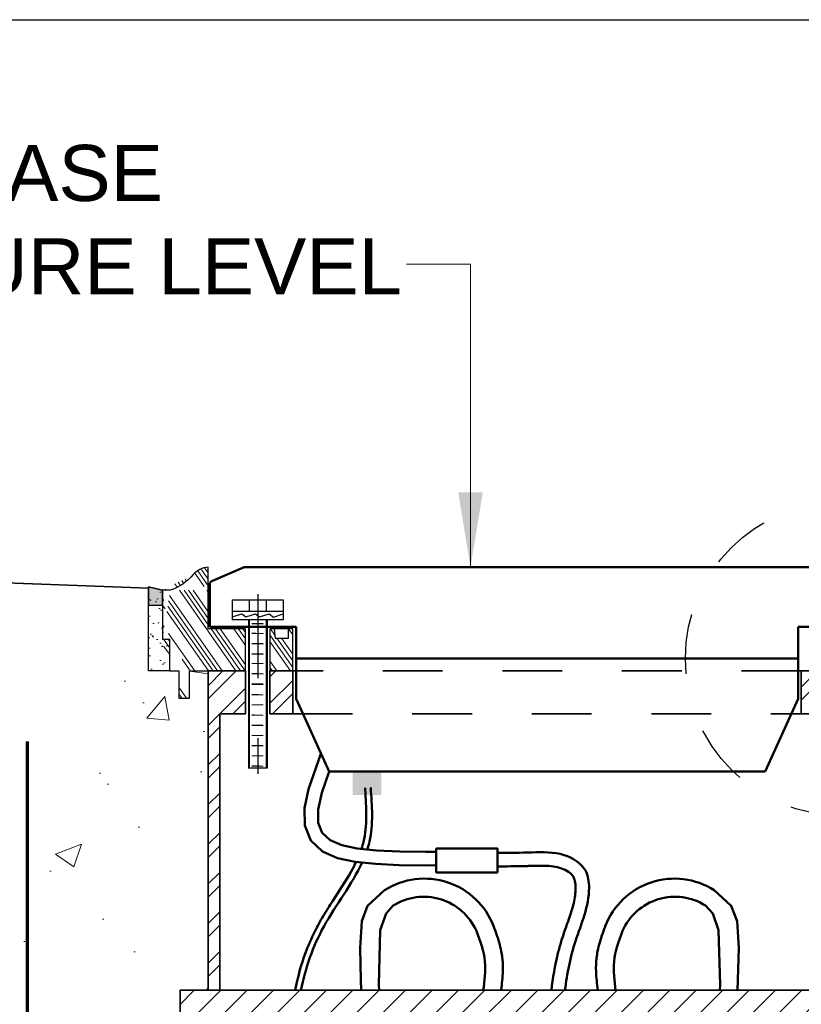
# Model space of a CAD drawing. Header units: inches. Extents: x 0 to 21.3, y 0 to 11.
# Tile 5 of 7: x 2.6 to 3.9, y 9.4 to 11. Entities that reach past the tile are written whole.
import ezdxf

# ---------------------------------------------------------------- set-up
doc = ezdxf.new("R2010")
doc.units = ezdxf.units.IN
doc.header["$LTSCALE"] = 0.375
doc.header["$MEASUREMENT"] = 0
for name, pattern in [('CENTER2', [1.125, 0.75, -0.125, 0.125, -0.125]), ('DASHED', [0.75, 0.5, -0.25]), ('DASHED2', [0.375, 0.25, -0.125])]:
    doc.linetypes.add(name, pattern=pattern)
for name, color, linetype, lineweight in [('C-RUNW-SHLD', 6, 'CONTINUOUS', 35), ('E-AFLD-CIRC-SERS', 203, 'CONTINUOUS', 50), ('E-AFLD-LITE-RUNW', 203, 'CONTINUOUS', 50), ('E-GRND-EQUI', 83, 'CONTINUOUS', 50), ('G-ANNO-PATT', 8, 'CONTINUOUS', 18), ('G-ANNO-REDL', 1, 'CONTINUOUS', 25), ('S-FABR-PL~~', 142, 'CONTINUOUS', 35), ('S-FSTN-MISC', 13, 'CONTINUOUS', 25), ('S-JNTS-EXPJ', 124, 'CONTINUOUS', 25), ('S-JNTS-WTRS', 221, 'CONTINUOUS', 25), ('S-REIN-RBAR', 5, 'CONTINUOUS', 70)]:
    doc.layers.add(name, color=color, linetype=linetype, lineweight=lineweight)
for name, color, linetype in [('E-DETL-GRPH', 7, 'CONTINUOUS'), ('G-ANNO-TEXT', 7, 'CONTINUOUS'), ('G-ANNO-TTLB', 7, 'CONTINUOUS')]:
    doc.layers.add(name, color=color, linetype=linetype)
doc.styles.add('01-E-BLDG-1_1', font='arial.ttf', dxfattribs={"height": 0.09375})
doc.dimstyles.new('01-E-BLDG-1_1', dxfattribs={"dimtxt": 0.09375, "dimasz": 0.125, "dimexe": 0.0625, "dimexo": 0.0625, "dimgap": 0.0625, "dimtad": 1, "dimdec": 4, "dimzin": 3, "dimdsep": 46, "dimlunit": 4, "dimtxsty": '01-E-BLDG-1_1', "dimcen": 0.0625, "dimclrd": 1, "dimclre": 1, "dimclrt": 256, "dimazin": 0, "dimtfac": 1, "dimtdec": 4, "dimtmove": 1, "dimatfit": 3, "dimfxl": 1, "dimfrac": 2, "dimtolj": 1, "dimtzin": 3, "dimlwd": 0, "dimlwe": 0, "dimarcsym": 0})
pattern_1 = [(45, (-8.90887, 3.917366), (-0.03314563, 0.03314563), []), (45, (-8.886773, 3.917366), (-0.03314563, 0.03314563), [])]
pattern_2 = [(305, (-8.90887, 3.917366), (0.0307182, 0.02150912), []), (305, (-8.910405, 3.90866), (0.0307182, 0.02150912), []), (305, (-8.91194, 3.899956), (0.0307182, 0.02150912), []), (305, (-8.913475, 3.891252), (0.0307182, 0.02150912), [])]

msp = doc.modelspace()

# ---------------------------------------------------------------- hatches: boundary and pattern name
at = {"layer": 'E-GRND-EQUI'}
msp.add_hatch(color=256, dxfattribs=at).paths.add_polyline_path([(3.18304, 9.74254), (3.13528, 9.74254), (3.13528, 9.70353), (3.18304, 9.70353)])
at = {"layer": 'G-ANNO-PATT'}
h = msp.add_hatch(dxfattribs=at)
h.set_pattern_fill('AR-CONC', color=256, scale=0.0625, angle=720, style=0)
h.set_pattern_definition([(50, (-8.90887, 3.91737), (0.448288, -0.03922), [0.046875, -0.515625]), (355, (-8.90887, 3.91737), (-0.08672, 0.47012), [0.0375, -0.4125]), (100.4514, (-8.8715, 3.9141), (0.361568, 0.4309), [0.039838, -0.438214]), (46.184, (-8.90887, 4.04237), (0.667026, -0.10345), [0.070312, -0.773438]), (96.6356, (-8.8533, 4.03374), (0.584164, 0.608824), [0.059756, -0.65732]), (351.184, (-8.9089, 4.0424), (0.584164, 0.608824), [0.05625, -0.61875]), (21, (-8.84637, 4.0111), (0.373067, -0.251637), [0.046875, -0.515625]), (326, (-8.84637, 4.0111), (0.152072, 0.453219), [0.0375, -0.4125]), (71.4514, (-8.8153, 3.99015), (0.525139, 0.201582), [0.039838, -0.438214]), (37.5, (-8.90887, 3.91737), (0.0076, 0.2080587), [0, -0.4075, 0, -0.41875, 0, -0.4140625]), (7.5, (-8.90887, 3.91737), (0.1644185, 0.2465073), [0, -0.23875, 0, -0.398125, 0, -0.1578125]), (327.5, (-9.04825, 3.91737), (0.333639, -0.0140968), [0, -0.15625, 0, -0.4875, 0, -0.646875]), (317.5, (-9.11075, 3.91737), (0.3644914, 0.0625656), [0, -0.203125, 0, -0.32375, 0, -0.459375])])
h.paths.add_polyline_path([(1.20959, 8.4027), (2.8936, 8.4027), (2.8936, 8.58035), (2.82365, 8.58035), (2.82365, 8.86015), (2.8936, 8.86015), (2.8936, 9.32999), (2.84675, 9.32999), (2.84675, 9.37684), (2.8936, 9.37684), (2.8936, 9.91093), (2.86247, 9.91093), (2.86247, 9.86539), (2.84475, 9.86539), (2.84475, 9.91093), (2.79364, 9.91093), (2.79364, 10.04944), (1.09377, 10.11171), (1.08716, 10.04343), (1.08164, 10.03738), (1.07619, 10.03125), (1.07084, 10.025), (1.06563, 10.01859), (1.06058, 10.01199), (1.05575, 10.00514), (1.05114, 9.99802), (1.04681, 9.99058), (1.04279, 9.98279), (1.0391, 9.9746), (1.0358, 9.96606), (1.03295, 9.95725), (1.03058, 9.94827), (1.02877, 9.93919), (1.02756, 9.93012), (1.02701, 9.92114), (1.02718, 9.91233), (1.02811, 9.9038), (1.02987, 9.89562), (1.0325, 9.88789), (1.03606, 9.88069), (1.04061, 9.87412), (1.04618, 9.86824), (1.05259, 9.86296), (1.05964, 9.85811), (1.06709, 9.85356), (1.07472, 9.84915), (1.0823, 9.84473), (1.0896, 9.84014), (1.09641, 9.83523), (1.10248, 9.82985), (1.1076, 9.82385), (1.11155, 9.81707), (1.11432, 9.80956), (1.11604, 9.80146), (1.11688, 9.79294), (1.11697, 9.78417), (1.11648, 9.77531), (1.11555, 9.76652), (1.11429, 9.75791), (1.11276, 9.74948), (1.11097, 9.74121), (1.10896, 9.73308), (1.10675, 9.72506), (1.10439, 9.71714), (1.10189, 9.7093), (1.09929, 9.70151), (1.09662, 9.69375), (1.09391, 9.68601), (1.09119, 9.67826), (1.08847, 9.67051), (1.08575, 9.66273), (1.08305, 9.65493), (1.08037, 9.6471), (1.07773, 9.63925), (1.07512, 9.63135), (1.07256, 9.62341), (1.07005, 9.61542), (1.0676, 9.60738), (1.06522, 9.59929), (1.06291, 9.59113), (1.06069, 9.58291), (1.05856, 9.57461), (1.05654, 9.56625), (1.05466, 9.55783), (1.05295, 9.54938), (1.05145, 9.54091), (1.05019, 9.53243), (1.04919, 9.52396), (1.04849, 9.51552), (1.04813, 9.50712), (1.04813, 9.49878), (1.04852, 9.49051), (1.04934, 9.48232), (1.05062, 9.47424), (1.05239, 9.46628), (1.05468, 9.45845), (1.05744, 9.45075), (1.06061, 9.44315), (1.06414, 9.43564), (1.06796, 9.42821), (1.072, 9.42084), (1.07621, 9.41352), (1.08053, 9.40623), (1.0849, 9.39895), (1.08924, 9.39167), (1.09351, 9.38438), (1.09763, 9.37705), (1.10155, 9.36967), (1.10521, 9.36223), (1.1086, 9.35473), (1.11171, 9.34716), (1.11457, 9.33953), (1.11717, 9.33184), (1.11952, 9.32409), (1.12163, 9.31628), (1.12351, 9.30841), (1.12517, 9.3005), (1.12661, 9.29253), (1.12783, 9.28451), (1.12886, 9.27644), (1.12969, 9.26833), (1.13033, 9.26018), (1.1308, 9.25198), (1.13109, 9.24374), (1.13121, 9.23546), (1.13118, 9.22715), (1.131, 9.2188), (1.13067, 9.21042), (1.13021, 9.20201), (1.12962, 9.19357), (1.12891, 9.18511), (1.12809, 9.17661), (1.12716, 9.1681), (1.12613, 9.15956), (1.12501, 9.15101), (1.12381, 9.14243), (1.12253, 9.13384), (1.12118, 9.12524), (1.11977, 9.11662), (1.11831, 9.108), (1.1168, 9.09936), (1.11526, 9.09072), (1.11368, 9.08207), (1.11207, 9.07343), (1.11045, 9.06478), (1.10882, 9.05613), (1.10719, 9.04748), (1.10557, 9.03884), (1.10396, 9.03021), (1.10237, 9.02159), (1.1008, 9.01297), (1.09927, 9.00437), (1.09779, 8.99578), (1.09635, 8.98721), (1.09498, 8.97865), (1.09366, 8.97012), (1.09242, 8.96161), (1.09127, 8.95312), (1.09019, 8.94466), (1.08922, 8.93622), (1.08834, 8.92781), (1.08758, 8.91944), (1.08693, 8.91109), (1.0864, 8.90279), (1.08601, 8.89452), (1.08576, 8.88628), (1.08565, 8.87809), (1.0857, 8.86994), (1.08589, 8.86183), (1.08623, 8.85375), (1.08672, 8.8457), (1.08734, 8.83768), (1.0881, 8.82969), (1.08899, 8.82172), (1.09001, 8.81377), (1.09116, 8.80584), (1.09244, 8.79792), (1.09384, 8.79001), (1.09536, 8.78211), (1.097, 8.77421), (1.09875, 8.76632), (1.10061, 8.75842), (1.10257, 8.75052), (1.10465, 8.74261), (1.10682, 8.73469), (1.1091, 8.72676), (1.11147, 8.71881), (1.11393, 8.71084), (1.11649, 8.70285), (1.11913, 8.69483), (1.12185, 8.68678), (1.12466, 8.6787), (1.12755, 8.67059), (1.13051, 8.66244), (1.13355, 8.65424), (1.13666, 8.64601), (1.13983, 8.63773), (1.14307, 8.62939), (1.14637, 8.62101), (1.14973, 8.61256), (1.15314, 8.60406), (1.15661, 8.5955), (1.16013, 8.58687), (1.16369, 8.57818), (1.16727, 8.56942), (1.17085, 8.56063), (1.1744, 8.55179), (1.17791, 8.54292), (1.18136, 8.53404), (1.18471, 8.52514), (1.18795, 8.51624), (1.19106, 8.50736), (1.19401, 8.49848), (1.19678, 8.48964), (1.19935, 8.48083), (1.2017, 8.47207), (1.2038, 8.46336), (1.20563, 8.45471), (1.20718, 8.44614), (1.20841, 8.43765), (1.2093, 8.42926), (1.20984, 8.42096), (1.21, 8.41277), (1.20976, 8.40471)])
h = msp.add_hatch(dxfattribs=at)
h.set_pattern_fill('ANSI34', color=256, scale=0.05, angle=260, style=0)
h.set_pattern_definition(pattern_2)
edge = h.paths.add_edge_path()
edge.add_line((2.84475, 9.86539), (2.86247, 9.86539))
edge.add_line((2.86247, 9.91093), (2.95606, 9.91093))
edge.add_line((2.84475, 9.86539), (2.84475, 9.91093))
edge.add_line((2.82876, 9.91093), (2.84475, 9.91093))
edge.add_line((2.86247, 9.86539), (2.86247, 9.91093))
edge.add_line((2.82876, 9.96378), (2.82876, 9.91093))
edge.add_line((2.81705, 9.96378), (2.82876, 9.96378))
edge.add_line((2.81705, 10.04574), (2.81705, 9.96378))
edge.add_arc((2.8024, 10.12735), 0.0862, 1008.80756, 1040.01164)
edge.add_line((2.81705, 10.04574), (2.83019, 10.04576))
edge.add_line((2.89374, 10.04574), (2.89374, 10.08462))
edge.add_arc((2.89722, 10.04606), 0.03872, 815.15325, 860.77436)
edge.add_line((2.89374, 10.04574), (2.89374, 9.98117))
edge.add_line((2.95606, 9.98117), (2.89374, 9.98117))
edge.add_line((2.95593, 9.91093), (2.95593, 9.98119))
h = msp.add_hatch(dxfattribs=at)
h.set_pattern_fill('AR-SAND', color=256, scale=0.015625, angle=720, style=0)
h.set_pattern_definition([(37.5, (-8.90887, 3.917366), (-0.00098427, 0.03010662), [0, -0.02375, 0, -0.0265625, 0, -0.025390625]), (7.5, (-8.90887, 3.917366), (0.02765276, 0.04409603), [0, -0.0128125, 0, -0.02140625, 0, -0.008203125]), (327.5, (-8.92809, 3.917366), (0.048658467, 8.8423e-05), [0, -0.0078125, 0, -0.028125, 0, -0.03671875]), (317.5, (-8.92809, 3.917366), (0.04697073, 0.01371368), [0, -0.00390625, 0, -0.0184375, 0, -0.02109375])])
h.paths.add_polyline_path([(2.79364, 10.05159), (2.81705, 10.04574), (2.81705, 9.96378), (2.82876, 9.96378), (2.82876, 9.91093), (2.79364, 9.91093)])
h = msp.add_hatch(dxfattribs=at)
h.set_pattern_fill('ANSI34', color=256, scale=0.05, angle=260, style=0)
h.set_pattern_definition(pattern_2)
h.paths.add_polyline_path([(3.03498, 9.98119), (3.02819, 9.98119), (3.02819, 9.96573), (3.0057, 9.96573), (3.0038, 9.98119), (2.99692, 9.98119), (2.99692, 9.91093), (3.03498, 9.91093)])
h = msp.add_hatch(dxfattribs=at)
h.set_pattern_fill('ANSI32', color=256, scale=0.125, style=0)
h.set_pattern_definition([(45, (-8.90887, 3.917366), (-0.03314563, 0.03314563), []), (45, (-8.886773, 3.917366), (-0.03314563, 0.03314563), [])])
h.paths.add_polyline_path([(2.8936, 9.37684), (2.91295, 9.37684), (2.91295, 9.83932), (2.95593, 9.83932), (2.95593, 9.91093), (2.8936, 9.91093)])
h.paths.add_polyline_path([(2.91295, 9.32999), (2.8936, 9.32999), (2.8936, 7.87118), (2.79466, 7.87118), (2.79466, 7.85144), (2.91295, 7.85144)])
h = msp.add_hatch(dxfattribs=at)
h.set_pattern_fill('ANSI32', color=256, scale=0.125, angle=720, style=0)
h.set_pattern_definition(pattern_1)
h.paths.add_polyline_path([(2.99692, 9.91093), (3.03498, 9.91093), (3.03498, 9.83932), (2.99692, 9.83932)])
h = msp.add_hatch(dxfattribs=at)
h.set_pattern_fill('ANSI32', color=256, scale=0.125, angle=720, style=0)
h.set_pattern_definition(pattern_1)
h.paths.add_polyline_path([(3.92377, 9.91093), (3.88571, 9.91093), (3.88571, 9.83932), (3.92377, 9.83932)])
h = msp.add_hatch(dxfattribs=at)
h.set_pattern_fill('ANSI31', color=256, scale=0.25, angle=720, style=0)
h.set_pattern_definition([(45, (-8.90887, 3.917366), (-0.02209709, 0.02209709), [])])
h.paths.add_polyline_path([(4.07394, 9.32999), (2.84675, 9.32999), (2.84675, 9.37684), (4.07394, 9.37684)])
at = {"layer": 'S-JNTS-EXPJ'}
msp.add_hatch(color=256, dxfattribs=at).paths.add_polyline_path([(2.79364, 10.05159), (2.81705, 10.04574), (2.81705, 10.02107), (2.79364, 10.02107)])

# ---------------------------------------------------------------- linework, layer by layer
at = {"layer": 'C-RUNW-SHLD'}
msp.add_line((1.09377, 10.11171), (2.79364, 10.04944), dxfattribs=at)
at = {"layer": 'E-AFLD-CIRC-SERS'}
for points in [[(3.08229, 9.77226), (3.06168, 9.71334), (3.05482, 9.68118), (3.05521, 9.65238), (3.06532, 9.62708), (3.08497, 9.60885), (3.11011, 9.59804), (3.13941, 9.59188), (3.1736, 9.58835), (3.21327, 9.58637), (3.25771, 9.58565), (3.27504, 9.58583)], [(3.09582, 9.74254), (3.08347, 9.70723), (3.07743, 9.67895), (3.07773, 9.65687), (3.08441, 9.64018), (3.09747, 9.62806), (3.11696, 9.61968), (3.14291, 9.61422), (3.17533, 9.61088), (3.21402, 9.60894), (3.25778, 9.60824), (3.27504, 9.60842)], [(3.18873, 9.54414), (3.16034, 9.51796), (3.15039, 9.49248), (3.1479, 9.44774), (3.14915, 9.3943), (3.14967, 9.37684)], [(3.74015, 9.54414), (3.76854, 9.51796), (3.77849, 9.49248), (3.78098, 9.44774), (3.77974, 9.3943), (3.77922, 9.37684)], [(3.20318, 9.51849), (3.19143, 9.50553), (3.18148, 9.47757), (3.179, 9.38622), (3.17958, 9.37684)], [(3.7257, 9.51849), (3.73745, 9.50553), (3.7474, 9.47757), (3.74989, 9.38622), (3.74931, 9.37684)]]:
    msp.add_lwpolyline(points, dxfattribs=at)
msp.add_lwpolyline([(3.27504, 9.61422), (3.37732, 9.61422), (3.37732, 9.57393), (3.27504, 9.57393)], close=True, dxfattribs=at)
for points in [[(3.20318, 9.51849, -0.4566252), (3.34228, 9.47621)], [(3.7257, 9.51849, 0.4566252), (3.58661, 9.47621)]]:
    msp.add_lwpolyline(points, format="xyb", dxfattribs=at)
for centre, start, end in [((3.25534, 9.43967), 20.87933, 122.52278), ((3.67354, 9.43967), 57.47722, 159.12067)]:
    msp.add_arc(centre, 0.1239, start, end, dxfattribs=at)
for points, knots in [([(3.49037, 9.37684), (3.49383, 9.40473), (3.50528, 9.4621), (3.53508, 9.52604), (3.52711, 9.58381), (3.48627, 9.60911), (3.43402, 9.60721), (3.39675, 9.60672), (3.37732, 9.60651)], [114.6083606, 114.6083606, 114.6083606, 114.6083606, 122.4321943, 130.9283552, 133.6609509, 137.745098, 142.7012169, 148.1043503, 148.1043503, 148.1043503, 148.1043503]), ([(3.46761, 9.37684), (3.47008, 9.39744), (3.4736, 9.41803), (3.48033, 9.44515), (3.48216, 9.4518), (3.48572, 9.46361), (3.48742, 9.46879), (3.49087, 9.47885), (3.49262, 9.48376), (3.49772, 9.49815), (3.5009, 9.50732), (3.50572, 9.52499), (3.50737, 9.53345), (3.50807, 9.54416), (3.50814, 9.5466), (3.50806, 9.55138), (3.50792, 9.55367), (3.5074, 9.55791), (3.50702, 9.55984), (3.50621, 9.56278), (3.50581, 9.56389), (3.50499, 9.56572), (3.50461, 9.56643), (3.50362, 9.56797), (3.50302, 9.56876), (3.50027, 9.57191), (3.49725, 9.57438), (3.48985, 9.57869), (3.48553, 9.58052), (3.47676, 9.58312), (3.47216, 9.58397), (3.46229, 9.585), (3.45703, 9.58518), (3.44758, 9.58517), (3.44357, 9.58508), (3.43618, 9.58489), (3.43285, 9.5848), (3.42626, 9.58466), (3.42297, 9.58459), (3.41311, 9.5844), (3.40655, 9.58429), (3.39243, 9.58409), (3.38487, 9.584), (3.37732, 9.58392)], [114.3577867, 114.3577867, 114.3577867, 114.3577867, 119.9194063, 119.9194063, 121.7325108, 121.7325108, 123.1460776, 123.1460776, 124.5596444, 124.5596444, 127.386778, 127.386778, 130.2139116, 130.2139116, 131.0452574, 131.0452574, 131.8766033, 131.8766033, 132.7206268, 132.7206268, 133.3585105, 133.3585105, 133.9375992, 133.9375992, 134.5166879, 134.5166879, 136.1994876, 136.1994876, 137.8822872, 137.8822872, 139.5650868, 139.5650868, 141.2478864, 141.2478864, 142.409075, 142.409075, 143.3146238, 143.3146238, 144.2201726, 144.2201726, 146.0312703, 146.0312703, 148.1269592, 148.1269592, 148.1269592, 148.1269592]), ([(3.3701, 9.48655, 10172.36486), (3.37353, 9.47732, 10172.36486), (3.37724, 9.46741, 10172.36486), (3.38166, 9.45202, 10172.36486), (3.38286, 9.44726, 10172.36486), (3.38457, 9.43871, 10172.36486), (3.38519, 9.43499, 10172.36486), (3.386, 9.42818, 10172.36486), (3.38626, 9.4251, 10172.36486), (3.38655, 9.41913, 10172.36486), (3.3866, 9.4162, 10172.36486), (3.38653, 9.40759, 10172.36486), (3.38619, 9.40209, 10172.36486), (3.3853, 9.39153, 10172.36486), (3.38473, 9.38647, 10172.36486), (3.38401, 9.38002, 10172.36486), (3.38383, 9.37842, 10172.36486), (3.38366, 9.37684, 10172.36486)], [0, 0, 0, 0, 0.0531937, 0.0531937, 0.07586255, 0.07586255, 0.09247289, 0.09247289, 0.10557046, 0.10557046, 0.11866803, 0.11866803, 0.14486317, 0.14486317, 0.17118537, 0.17118537, 0.18006106, 0.18006106, 0.18006106, 0.18006106]), ([(3.55879, 9.48655, 10172.36486), (3.55536, 9.47732, 10172.36486), (3.55164, 9.46742, 10172.36486), (3.54723, 9.45204, 10172.36486), (3.54603, 9.44728, 10172.36486), (3.54431, 9.43871, 10172.36486), (3.5437, 9.435, 10172.36486), (3.54288, 9.42818, 10172.36486), (3.54263, 9.4251, 10172.36486), (3.54233, 9.41913, 10172.36486), (3.54228, 9.4162, 10172.36486), (3.54235, 9.40759, 10172.36486), (3.54269, 9.40208, 10172.36486), (3.54359, 9.39152, 10172.36486), (3.54415, 9.38646, 10172.36486), (3.54487, 9.38001, 10172.36486), (3.54505, 9.37842, 10172.36486), (3.54522, 9.37684, 10172.36486)], [0, 0, 0, 0, 0.05316971, 0.05316971, 0.07584798, 0.07584798, 0.09247291, 0.09247291, 0.10557353, 0.10557353, 0.11867415, 0.11867415, 0.14487539, 0.14487539, 0.17119794, 0.17119794, 0.18006106, 0.18006106, 0.18006106, 0.18006106]), ([(3.34228, 9.47621, 10172.36486), (3.34857, 9.45928, 10172.36486), (3.36056, 9.42701, 10172.36486), (3.3555, 9.393, 10172.36486), (3.35381, 9.37684, 10172.36486)], [0, 0, 0, 0, 0.09758714, 0.18593606, 0.18593606, 0.18593606, 0.18593606]), ([(3.58661, 9.47621, 10172.36486), (3.58031, 9.45928, 10172.36486), (3.56832, 9.42701, 10172.36486), (3.57338, 9.393, 10172.36486), (3.57507, 9.37684, 10172.36486)], [0, 0, 0, 0, 0.09758714, 0.18593606, 0.18593606, 0.18593606, 0.18593606])]:
    msp.add_open_spline(points, degree=3, knots=knots, dxfattribs=at)
at = {"layer": 'E-AFLD-LITE-RUNW'}
for p, q in [((2.90081, 10.06158), (2.95385, 10.08462)), ((3.96033, 10.08462), (2.95385, 10.08462)), ((2.89614, 10.05549), (2.89614, 9.98458)), ((2.89614, 9.98458), (3.04055, 9.98458)), ((3.04055, 9.98458), (3.04055, 9.93145)), ((4.02468, 9.98458), (3.88027, 9.98458)), ((3.88027, 9.86399), (3.88027, 9.98458)), ((3.88027, 9.98458), (3.88027, 9.93145)), ((3.04055, 9.93145), (3.88027, 9.93145)), ((3.04055, 9.86399), (3.04055, 9.93145)), ((3.09582, 9.74254), (3.04055, 9.86399)), ((3.825, 9.74254), (3.88027, 9.86399)), ((3.09582, 9.74254), (3.825, 9.74254))]:
    msp.add_line(p, q, dxfattribs=at)
msp.add_arc((2.90244, 10.05549), 0.0063, 105, 180, dxfattribs=at)
at = {"layer": 'E-DETL-GRPH', "linetype": 'DASHED2'}
msp.add_circle((3.95456, 9.93145), 0.26275, dxfattribs=at)
at = {"layer": 'E-GRND-EQUI'}
for points, knots in [([(3.15011, 9.61348), (3.15141, 9.61737), (3.15256, 9.62128), (3.15516, 9.63189), (3.15629, 9.63871), (3.15775, 9.65274), (3.15809, 9.65994), (3.15826, 9.68194), (3.15726, 9.69715), (3.15611, 9.71347), (3.15605, 9.71435), (3.15599, 9.71522)], [113.7056538, 113.7056538, 113.7056538, 113.7056538, 114.9446556, 114.9446556, 117.0414846, 117.0414846, 119.1383136, 119.1383136, 123.3319715, 123.3319715, 123.5692969, 123.5692969, 123.5692969, 123.5692969]), ([(3.15987, 9.61247), (3.16128, 9.61688), (3.17024, 9.64949), (3.16772, 9.68513), (3.16555, 9.7159)], [113.908659, 113.908659, 113.908659, 113.908659, 115.2298873, 123.5692969, 123.5692969, 123.5692969, 123.5692969]), ([(3.03904, 9.37684), (3.04326, 9.39819), (3.04899, 9.41918), (3.06101, 9.45165), (3.06606, 9.46343), (3.07618, 9.48383), (3.08098, 9.49252), (3.09118, 9.50956), (3.09654, 9.51793), (3.11269, 9.54279), (3.12356, 9.55904), (3.13576, 9.58083), (3.13861, 9.58625), (3.14121, 9.5917)], [89.3699262, 89.3699262, 89.3699262, 89.3699262, 95.4176049, 95.4176049, 98.9364573, 98.9364573, 101.6044904, 101.6044904, 104.2725234, 104.2725234, 109.6085895, 109.6085895, 111.3720075, 111.3720075, 111.3720075, 111.3720075]), ([(3.04881, 9.37684), (3.05634, 9.41411), (3.08144, 9.48789), (3.13446, 9.55404), (3.1513, 9.59065)], [89.5497959, 89.5497959, 89.5497959, 89.5497959, 100.3465572, 111.6910373, 111.6910373, 111.6910373, 111.6910373])]:
    msp.add_open_spline(points, degree=3, knots=knots, dxfattribs=at)
at = {"layer": 'G-ANNO-REDL', "linetype": 'CENTER2', "ltscale": 0.5}
msp.add_line((2.97643, 10.03923), (2.97643, 9.73912), dxfattribs=at)
at = {"layer": 'G-ANNO-TTLB'}
msp.add_lwpolyline([(8.5, 0), (0, 0), (0, 11), (8.5, 11)], close=True, dxfattribs=at)
at = {"layer": 'S-FABR-PL~~'}
for p, q in [((2.8936, 9.91093), (2.8936, 9.37684)), ((2.95593, 9.91093), (2.8936, 9.91093)), ((2.95593, 9.83932), (2.95593, 9.91093)), ((2.91295, 9.83932), (2.95593, 9.83932)), ((2.91295, 9.37684), (2.91295, 9.83932))]:
    msp.add_line(p, q, dxfattribs=at)
at = {"layer": 'S-FABR-PL~~', "linetype": 'DASHED', "ltscale": 0.05}
for p, q in [((3.88571, 9.91093), (3.03498, 9.91093)), ((3.03498, 9.83932), (3.88571, 9.83932))]:
    msp.add_line(p, q, dxfattribs=at)
at = {"layer": 'S-FABR-PL~~'}
for points in [[(2.99692, 9.83932), (3.03498, 9.83932), (3.03498, 9.91093), (2.99692, 9.91093)], [(3.92377, 9.83932), (3.88571, 9.83932), (3.88571, 9.91093), (3.92377, 9.91093)], [(4.07394, 9.32999), (2.84675, 9.32999), (2.84675, 9.37684), (4.07394, 9.37684)]]:
    msp.add_lwpolyline(points, close=True, dxfattribs=at)
at = {"layer": 'S-FSTN-MISC'}
for p, q in [((2.93383, 10.02965), (3.01902, 10.02965)), ((2.93383, 10.02965), (2.93383, 10.01081)), ((2.96212, 10.02965), (2.96212, 10.01022)), ((2.99074, 10.02965), (2.99074, 10.01022)), ((3.01902, 10.02965), (3.01902, 10.01081)), ((2.93383, 10.01081), (2.96212, 10.01081)), ((3.01902, 10.01022), (2.93383, 10.01022)), ((2.93383, 10.01022), (2.93383, 9.99649)), ((2.93383, 10.00125), (2.95004, 10.00643)), ((3.01902, 9.99649), (2.93383, 9.99649)), ((2.95004, 10.00643), (2.95674, 10.00125)), ((2.95674, 10.00125), (2.97294, 10.00643)), ((2.96092, 9.99649), (2.96092, 9.74827)), ((2.96206, 9.99649), (2.96206, 9.74827)), ((2.96212, 10.01081), (3.01902, 10.01081)), ((2.97294, 10.00643), (2.97964, 10.00125)), ((2.97964, 10.00125), (2.99584, 10.00643)), ((2.99068, 9.99649), (2.99068, 9.74827)), ((2.99205, 9.99649), (2.99205, 9.74827)), ((2.99584, 10.00643), (3.00285, 10.00102)), ((3.00285, 10.00102), (3.01902, 10.00618)), ((3.01902, 10.01022), (3.01902, 9.99649)), ((2.99205, 9.74827), (2.96092, 9.74827))]:
    msp.add_line(p, q, dxfattribs=at)
for points in [[(2.96633, 9.99114, 10172.36486), (2.96633, 9.98911, 10172.36486), (2.98599, 9.99092, 10172.36486), (2.98636, 9.98911, 10172.36486)], [(2.96633, 9.97472, 10172.36486), (2.96633, 9.97268, 10172.36486), (2.98599, 9.9745, 10172.36486), (2.98636, 9.97268, 10172.36486)], [(2.96633, 9.95769, 10172.36486), (2.96633, 9.95565, 10172.36486), (2.98599, 9.95746, 10172.36486), (2.98636, 9.95565, 10172.36486)], [(2.96633, 9.94035, 10172.36486), (2.96633, 9.93831, 10172.36486), (2.98599, 9.94013, 10172.36486), (2.98636, 9.93831, 10172.36486)], [(2.96633, 9.92436, 10172.36486), (2.96633, 9.92232, 10172.36486), (2.98599, 9.92413, 10172.36486), (2.98636, 9.92232, 10172.36486)], [(2.96633, 9.90732, 10172.36486), (2.96633, 9.90528, 10172.36486), (2.98599, 9.90709, 10172.36486), (2.98636, 9.90528, 10172.36486)], [(2.96613, 9.88924, 10172.36486), (2.96613, 9.8872, 10172.36486), (2.98579, 9.88901, 10172.36486), (2.98616, 9.8872, 10172.36486)], [(2.96633, 9.89028, 10172.36486), (2.96633, 9.88824, 10172.36486), (2.98599, 9.89005, 10172.36486), (2.98636, 9.88824, 10172.36486)], [(2.96613, 9.8722, 10172.36486), (2.96613, 9.87016, 10172.36486), (2.98579, 9.87197, 10172.36486), (2.98616, 9.87016, 10172.36486)], [(2.96613, 9.85516, 10172.36486), (2.96613, 9.85312, 10172.36486), (2.98579, 9.85494, 10172.36486), (2.98616, 9.85312, 10172.36486)], [(2.96613, 9.83812, 10172.36486), (2.96613, 9.83609, 10172.36486), (2.98579, 9.8379, 10172.36486), (2.98616, 9.83609, 10172.36486)], [(2.96613, 9.82109, 10172.36486), (2.96613, 9.81905, 10172.36486), (2.98579, 9.82086, 10172.36486), (2.98616, 9.81905, 10172.36486)], [(2.96613, 9.80405, 10172.36486), (2.96613, 9.80201, 10172.36486), (2.98579, 9.80382, 10172.36486), (2.98616, 9.80201, 10172.36486)], [(2.96613, 9.78701, 10172.36486), (2.96613, 9.78497, 10172.36486), (2.98579, 9.78678, 10172.36486), (2.98616, 9.78497, 10172.36486)], [(2.96613, 9.76997, 10172.36486), (2.96613, 9.76793, 10172.36486), (2.98579, 9.76974, 10172.36486), (2.98616, 9.76793, 10172.36486)], [(2.96613, 9.75293, 10172.36486), (2.96613, 9.75089, 10172.36486), (2.98579, 9.75271, 10172.36486), (2.98616, 9.75089, 10172.36486)]]:
    msp.add_solid(points, dxfattribs=at)
at = {"layer": 'S-JNTS-EXPJ'}
msp.add_lwpolyline([(2.79364, 10.05159), (2.81705, 10.04574), (2.81705, 9.96378), (2.82876, 9.96378), (2.82876, 9.91093), (2.79364, 9.91093)], close=True, dxfattribs=at)
msp.add_lwpolyline([(2.79364, 10.05159), (2.79364, 10.02107), (2.81705, 10.02107), (2.81705, 10.04574), (2.79364, 10.05159)], dxfattribs=at)
at = {"layer": 'S-JNTS-WTRS'}
msp.add_lwpolyline([(2.95606, 9.98117), (2.89374, 9.98117), (2.89374, 10.08462, 0.189187), (2.86844, 10.07196, -0.1370011), (2.83019, 10.04576), (2.81705, 10.04574), (2.81705, 9.96378), (2.82876, 9.96378), (2.82876, 9.91093), (2.84475, 9.91093), (2.84475, 9.86539), (2.86247, 9.86539), (2.86247, 9.91093), (2.95593, 9.91093), (2.95593, 9.98119)], format="xyb", dxfattribs=at)
msp.add_lwpolyline([(2.99692, 9.91093), (3.03498, 9.91093), (3.03498, 9.98119), (2.99692, 9.98119)], close=True, dxfattribs=at)
msp.add_lwpolyline([(3.0038, 9.98119), (3.0057, 9.96573), (3.02819, 9.96573), (3.02819, 9.98119)], dxfattribs=at)
at = {"layer": 'S-REIN-RBAR'}
msp.add_line((2.59096, 9.79276), (2.59096, 7.91394), dxfattribs=at)

# ---------------------------------------------------------------- texts
at = {"layer": 'G-ANNO-TEXT', "insert": (1.90085, 10.79058), "char_height": 0.09375, "width": 1.3563084, "attachment_point": 1, "rotation": 360, "style": '01-E-BLDG-1_1'}
msp.add_mtext('INSTALL BASE CAN/FIXTURE LEVEL', dxfattribs=at)

# ---------------------------------------------------------------- leaders
at = {"layer": 'G-ANNO-TEXT'}
msp.add_leader([(3.33239, 10.08462), (3.33239, 10.59128), (3.22538, 10.59128)], dimstyle='01-E-BLDG-1_1', override={"dimgap": 0.0625, "dimtad": 0}, dxfattribs=at)

doc.saveas('drawing.dxf')
